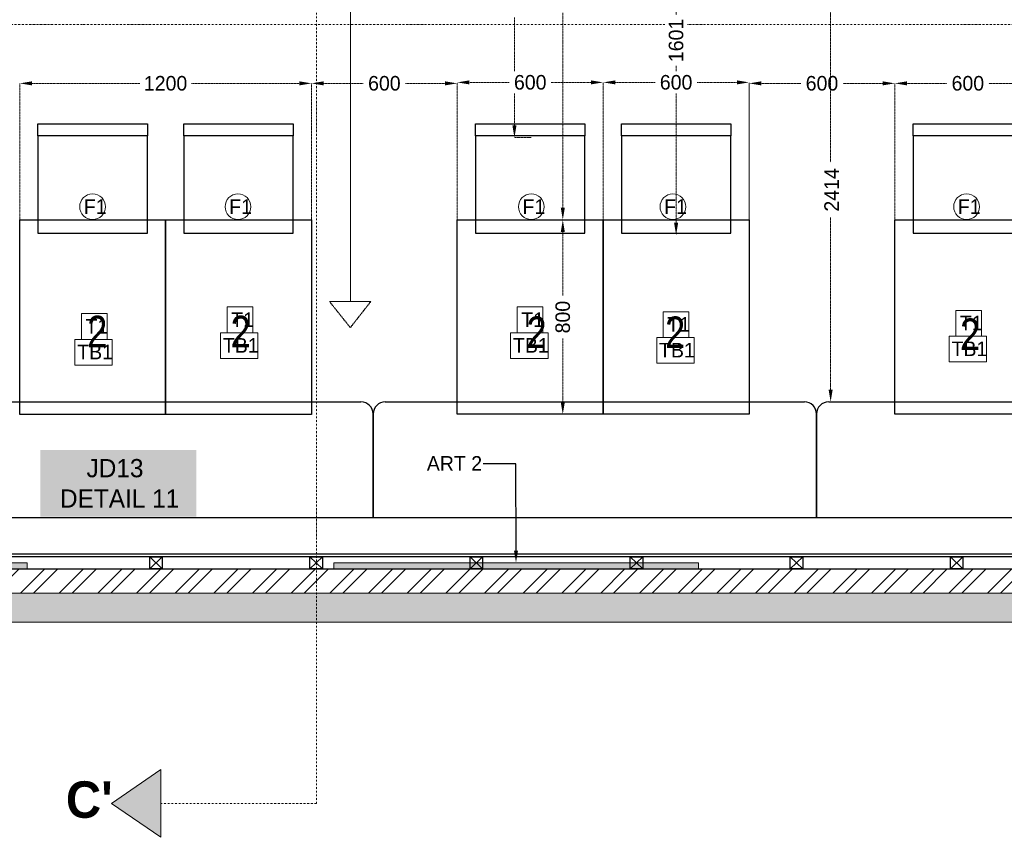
# Model space of a CAD drawing. Header units: millimetres. Extents: x 811 to 573824, y 137 to 100812.
# Tile 7 of 143: x 452225 to 456275, y 62539 to 65903. Entities that reach past the tile are written whole.
import ezdxf
from ezdxf import colors
from ezdxf.entities.mleader import LeaderData, LeaderLine
from ezdxf.math import Vec2, Vec3

# ---------------------------------------------------------------- set-up
doc = ezdxf.new("R2010")
doc.units = ezdxf.units.MM
doc.header["$LTSCALE"] = 3
doc.header["$MEASUREMENT"] = 0
doc.header["$PDMODE"] = 35
for name, pattern in [('DASHDOT2', [0.5, 0.25, -0.125, 0, -0.125]), ('DASHED2', [0.375, 0.25, -0.125]), ('HIDDENX2', [0.75, 0.5, -0.25]), ('PDASHED2', [9.525, 6.35, -3.175])]:
    doc.linetypes.add(name, pattern=pattern)
doc.layers.get('0').update_dxf_attribs({"lineweight": 0})
doc.layers.get('Defpoints').update_dxf_attribs({"lineweight": 0})
for name, color, linetype, lineweight in [('EXIST BRICKWORK', 7, 'Continuous', 0), ('FURNITURE CODES', 7, 'Continuous', 0), ('FURNITURE DIMENSIONS', 5, 'Continuous', 0), ('JOINERY DETAILS TEXT', 7, 'Continuous', 0), ('NEW BRICKWORK', 1, 'Continuous', 0), ('PATHWAY LINE', 8, 'HIDDENX2', 0), ('S Fur', 44, 'Continuous', 20), ('SEATING NO.', 250, 'Continuous', 0), ('SECTION LINES', 7, 'Continuous', 0), ('SHEET', 7, 'Continuous', 0)]:
    doc.layers.add(name, color=color, linetype=linetype, lineweight=lineweight)
doc.styles.add('ARA-30', font='stylu.ttf', dxfattribs={"height": 60})
doc.styles.add('ARC SCALE50', font='swissc.ttf', dxfattribs={"height": 100})
doc.dimstyles.new('ARA-30', dxfattribs={"dimtxt": 60, "dimasz": 50, "dimexe": 0, "dimexo": 0, "dimgap": 2, "dimtad": 0, "dimdec": 0, "dimdsep": 46, "dimtxsty": 'ARA-30', "dimcen": 30, "dimdle": 30, "dimclrd": 5, "dimclre": 5, "dimclrt": 5, "dimadec": 0, "dimazin": 3, "dimtfac": 1, "dimtdec": 0, "dimtix": 1, "dimtmove": 1, "dimatfit": 3, "dimfxl": 1, "dimtfill": 1, "dimtolj": 1, "dimlwd": 0, "dimlwe": 0, "dimarcsym": 0})

# ---------------------------------------------------------------- blocks, each defined once
blk = doc.blocks.new('*D46')
at = {"layer": 'Defpoints', "color": 0, "transparency": 16777216}
for p in [(454024.9, 65641), (453424.9, 65017.2, 0), (454024.9, 65017.3, 0)]:
    blk.add_point(p, dxfattribs=at)
at = {"layer": 'FURNITURE DIMENSIONS', "color": 5, "linetype": 'DASHED2', "lineweight": 0, "transparency": 16777216}
for p, q in [((453424.9, 65017.2), (453424.9, 65641)), ((453474.9, 65641), (453638.4, 65641)), ((453974.9, 65641), (453811.4, 65641)), ((454024.9, 65017.3), (454024.9, 65641))]:
    blk.add_line(p, q, dxfattribs=at)
at = {"layer": 'FURNITURE DIMENSIONS', "color": 5, "transparency": 16777216}
for points in [[(453474.9, 65649.3), (453474.9, 65632.7), (453424.9, 65641)], [(453974.9, 65649.3), (453974.9, 65632.7), (454024.9, 65641)]]:
    blk.add_solid(points, dxfattribs=at)
at = {"layer": 'FURNITURE DIMENSIONS', "color": 5, "transparency": 16777216, "insert": (453724.9, 65641), "char_height": 60, "attachment_point": 5, "style": 'ARA-30', "bg_fill": 3, "box_fill_scale": 1.25, "bg_fill_color": 256, "bg_fill_true_color": 13158600, "bg_fill_transparency": 0}
blk.add_mtext('\\A1;600', dxfattribs=at)
blk = doc.blocks.new('*D47')
at = {"layer": 'Defpoints', "color": 0, "transparency": 16777216}
for p in [(455824.9, 65641), (455224.9, 64799.2, 0), (455824.9, 64799.2, 0)]:
    blk.add_point(p, dxfattribs=at)
at = {"layer": 'FURNITURE DIMENSIONS', "color": 5, "linetype": 'DASHED2', "lineweight": 0, "transparency": 16777216}
for p, q in [((455224.9, 64799.2), (455224.9, 65641)), ((455274.9, 65641), (455438.4, 65641)), ((455774.9, 65641), (455611.4, 65641)), ((455824.9, 64799.2), (455824.9, 65641))]:
    blk.add_line(p, q, dxfattribs=at)
at = {"layer": 'FURNITURE DIMENSIONS', "color": 5, "transparency": 16777216}
for points in [[(455274.9, 65649.3), (455274.9, 65632.7), (455224.9, 65641)], [(455774.9, 65649.3), (455774.9, 65632.7), (455824.9, 65641)]]:
    blk.add_solid(points, dxfattribs=at)
at = {"layer": 'FURNITURE DIMENSIONS', "color": 5, "transparency": 16777216, "insert": (455524.9, 65641), "char_height": 60, "attachment_point": 5, "style": 'ARA-30', "bg_fill": 3, "box_fill_scale": 1.25, "bg_fill_color": 256, "bg_fill_true_color": 13158600, "bg_fill_transparency": 0}
blk.add_mtext('\\A1;600', dxfattribs=at)
blk = doc.blocks.new('*D82')
at = {"layer": 'Defpoints', "color": 0, "transparency": 16777216}
for p in [(454035, 66618.2, 0.1), (454260, 65417.8), (454328.2, 65417.8, 0.1)]:
    blk.add_point(p, dxfattribs=at)
at = {"layer": 'FURNITURE DIMENSIONS', "color": 5, "linetype": 'DASHED2', "lineweight": 0, "transparency": 16777216}
for p, q in [((454035, 66618.2), (454260, 66618.2)), ((454260, 66568.2), (454260, 66124.3)), ((454260, 65467.8), (454260, 65911.7)), ((454328.2, 65417.8), (454260, 65417.8))]:
    blk.add_line(p, q, dxfattribs=at)
at = {"layer": 'FURNITURE DIMENSIONS', "color": 5, "transparency": 16777216}
for points in [[(454251.7, 66568.2), (454268.3, 66568.2), (454260, 66618.2)], [(454251.7, 65467.8), (454268.3, 65467.8), (454260, 65417.8)]]:
    blk.add_solid(points, dxfattribs=at)
at = {"layer": 'FURNITURE DIMENSIONS', "color": 5, "transparency": 16777216, "insert": (454260, 66018), "char_height": 60, "attachment_point": 5, "rotation": 90, "style": 'ARA-30', "bg_fill": 3, "box_fill_scale": 1.25, "bg_fill_color": 256, "bg_fill_true_color": 13158600, "bg_fill_transparency": 0}
blk.add_mtext('\\A1;1200', dxfattribs=at)
blk = doc.blocks.new('*D83')
at = {"layer": 'Defpoints', "color": 0, "transparency": 16777216}
for p in [(454888, 66618.2, 0), (454924.9, 65017.3, 0), (454924.9, 65017.3)]:
    blk.add_point(p, dxfattribs=at)
at = {"layer": 'FURNITURE DIMENSIONS', "color": 5, "linetype": 'DASHED2', "lineweight": 0, "transparency": 16777216}
for p, q in [((454888, 66618.2), (454924.9, 66618.2)), ((454924.9, 66568.2), (454924.9, 65912)), ((454924.9, 65067.3), (454924.9, 65723.5)), ((454924.9, 65017.3), (454924.9, 65017.3))]:
    blk.add_line(p, q, dxfattribs=at)
at = {"layer": 'FURNITURE DIMENSIONS', "color": 5, "transparency": 16777216}
for points in [[(454916.6, 66568.2), (454933.3, 66568.2), (454924.9, 66618.2)], [(454916.6, 65067.3), (454933.3, 65067.3), (454924.9, 65017.3)]]:
    blk.add_solid(points, dxfattribs=at)
at = {"layer": 'FURNITURE DIMENSIONS', "color": 5, "transparency": 16777216, "insert": (454924.9, 65817.7), "char_height": 60, "attachment_point": 5, "rotation": 90, "style": 'ARA-30', "bg_fill": 3, "box_fill_scale": 1.25, "bg_fill_color": 256, "bg_fill_true_color": 13158600, "bg_fill_transparency": 0}
blk.add_mtext('\\A1;1601', dxfattribs=at)
blk = doc.blocks.new('FURNITURE CODES')
at = {"layer": 'SEATING NO.', "char_height": 130, "attachment_point": 1, "style": 'ARC SCALE50'}
for insert in [(452502.6, 64684.8, 0.1), (453092.3, 64684.8, 0.1), (454309.5, 64681.5, 0.1), (454879.6, 64681.5, 0.1), (456092.6, 64673.4, 0.1)]:
    blk.add_mtext_dynamic_manual_height_columns('2', width=2181.781, gutter_width=1, heights=[0], dxfattribs=dict(at, insert=insert))
blk = doc.blocks.new('*D92')
at = {"layer": 'Defpoints', "color": 0, "transparency": 16777216}
for p in [(454624.9, 65645), (454024.9, 65017.3, 0.1), (454624.9, 65017.3, 0.1)]:
    blk.add_point(p, dxfattribs=at)
at = {"layer": 'FURNITURE DIMENSIONS', "color": 5, "linetype": 'DASHED2', "lineweight": 0, "transparency": 16777216}
for p, q in [((454024.9, 65017.3), (454024.9, 65645)), ((454074.9, 65645), (454238.4, 65645)), ((454574.9, 65645), (454411.4, 65645)), ((454624.9, 65017.3), (454624.9, 65645))]:
    blk.add_line(p, q, dxfattribs=at)
at = {"layer": 'FURNITURE DIMENSIONS', "color": 5, "transparency": 16777216}
for points in [[(454074.9, 65653.3), (454074.9, 65636.7), (454024.9, 65645)], [(454574.9, 65653.3), (454574.9, 65636.7), (454624.9, 65645)]]:
    blk.add_solid(points, dxfattribs=at)
at = {"layer": 'FURNITURE DIMENSIONS', "color": 5, "transparency": 16777216, "insert": (454324.9, 65645), "char_height": 60, "attachment_point": 5, "style": 'ARA-30', "bg_fill": 3, "box_fill_scale": 1.25, "bg_fill_color": 256, "bg_fill_true_color": 13158600, "bg_fill_transparency": 0}
blk.add_mtext('\\A1;600', dxfattribs=at)
blk = doc.blocks.new('*D93')
at = {"layer": 'Defpoints', "color": 0, "transparency": 16777216}
for p in [(455224.9, 65645), (454624.9, 65017.3, 0.1), (455224.9, 65017.3, 0.1)]:
    blk.add_point(p, dxfattribs=at)
at = {"layer": 'FURNITURE DIMENSIONS', "color": 5, "linetype": 'DASHED2', "lineweight": 0, "transparency": 16777216}
for p, q in [((454624.9, 65017.3), (454624.9, 65645)), ((454674.9, 65645), (454838.4, 65645)), ((455174.9, 65645), (455011.4, 65645)), ((455224.9, 65017.3), (455224.9, 65645))]:
    blk.add_line(p, q, dxfattribs=at)
at = {"layer": 'FURNITURE DIMENSIONS', "color": 5, "transparency": 16777216}
for points in [[(454674.9, 65653.3), (454674.9, 65636.7), (454624.9, 65645)], [(455174.9, 65653.3), (455174.9, 65636.7), (455224.9, 65645)]]:
    blk.add_solid(points, dxfattribs=at)
at = {"layer": 'FURNITURE DIMENSIONS', "color": 5, "transparency": 16777216, "insert": (454924.9, 65645), "char_height": 60, "attachment_point": 5, "style": 'ARA-30', "bg_fill": 3, "box_fill_scale": 1.25, "bg_fill_color": 256, "bg_fill_true_color": 13158600, "bg_fill_transparency": 0}
blk.add_mtext('\\A1;600', dxfattribs=at)
blk = doc.blocks.new('*D99')
at = {"layer": 'Defpoints', "color": 0, "transparency": 16777216}
for p in [(454588, 66994.3, 0.3), (454458.8, 65079.2), (454624.9, 65079.2, 0.7)]:
    blk.add_point(p, dxfattribs=at)
at = {"layer": 'FURNITURE DIMENSIONS', "color": 5, "linetype": 'DASHED2', "lineweight": 0, "transparency": 16777216}
for p, q in [((454588, 66994.3), (454458.8, 66994.3)), ((454458.8, 66944.3), (454458.8, 66140.3)), ((454458.8, 65129.2), (454458.8, 65933.1)), ((454624.9, 65079.2), (454458.8, 65079.2))]:
    blk.add_line(p, q, dxfattribs=at)
at = {"layer": 'FURNITURE DIMENSIONS', "color": 5, "transparency": 16777216}
for points in [[(454450.5, 66944.3), (454467.2, 66944.3), (454458.8, 66994.3)], [(454450.5, 65129.2), (454467.2, 65129.2), (454458.8, 65079.2)]]:
    blk.add_solid(points, dxfattribs=at)
at = {"layer": 'FURNITURE DIMENSIONS', "color": 5, "transparency": 16777216, "insert": (454458.8, 66036.7), "char_height": 60, "attachment_point": 5, "rotation": 90, "style": 'ARA-30', "bg_fill": 3, "box_fill_scale": 1.25, "bg_fill_color": 256, "bg_fill_true_color": 13158600, "bg_fill_transparency": 0}
blk.add_mtext('\\A1;1915', dxfattribs=at)
blk = doc.blocks.new('*D100')
at = {"layer": 'Defpoints', "color": 0, "transparency": 16777216}
for p in [(454458.8, 65079.2, 0.7), (454458.8, 64279.2, 0.7), (454458.8, 64279.2)]:
    blk.add_point(p, dxfattribs=at)
at = {"layer": 'FURNITURE DIMENSIONS', "color": 5, "linetype": 'DASHED2', "lineweight": 0, "transparency": 16777216}
for p, q in [((454458.8, 65079.2), (454458.8, 65079.2)), ((454458.8, 65029.2), (454458.8, 64767.1)), ((454458.8, 64329.2), (454458.8, 64591.2)), ((454458.8, 64279.2), (454458.8, 64279.2))]:
    blk.add_line(p, q, dxfattribs=at)
at = {"layer": 'FURNITURE DIMENSIONS', "color": 5, "transparency": 16777216}
for points in [[(454450.5, 65029.2), (454467.2, 65029.2), (454458.8, 65079.2)], [(454450.5, 64329.2), (454467.2, 64329.2), (454458.8, 64279.2)]]:
    blk.add_solid(points, dxfattribs=at)
at = {"layer": 'FURNITURE DIMENSIONS', "color": 5, "transparency": 16777216, "insert": (454458.8, 64679.2), "char_height": 60, "attachment_point": 5, "rotation": 90, "style": 'ARA-30', "bg_fill": 3, "box_fill_scale": 1.25, "bg_fill_color": 256, "bg_fill_true_color": 13158600, "bg_fill_transparency": 0}
blk.add_mtext('\\A1;800', dxfattribs=at)
blk = doc.blocks.new('*D101')
at = {"layer": 'Defpoints', "color": 0, "transparency": 16777216}
for p in [(453424.9, 65641), (452224.9, 65017.2, 0.1), (453424.9, 65017.2, 0.1)]:
    blk.add_point(p, dxfattribs=at)
at = {"layer": 'FURNITURE DIMENSIONS', "color": 5, "linetype": 'DASHED2', "lineweight": 0, "transparency": 16777216}
for p, q in [((452224.9, 65017.2), (452224.9, 65641)), ((452274.9, 65641), (452718.6, 65641)), ((453374.9, 65641), (452931.2, 65641)), ((453424.9, 65017.2), (453424.9, 65641))]:
    blk.add_line(p, q, dxfattribs=at)
at = {"layer": 'FURNITURE DIMENSIONS', "color": 5, "transparency": 16777216}
for points in [[(452274.9, 65649.3), (452274.9, 65632.7), (452224.9, 65641)], [(453374.9, 65649.3), (453374.9, 65632.7), (453424.9, 65641)]]:
    blk.add_solid(points, dxfattribs=at)
at = {"layer": 'FURNITURE DIMENSIONS', "color": 5, "transparency": 16777216, "insert": (452824.9, 65641), "char_height": 60, "attachment_point": 5, "style": 'ARA-30', "bg_fill": 3, "box_fill_scale": 1.25, "bg_fill_color": 256, "bg_fill_true_color": 13158600, "bg_fill_transparency": 0}
blk.add_mtext('\\A1;1200', dxfattribs=at)
blk = doc.blocks.new('*D108')
at = {"layer": 'Defpoints', "color": 0, "transparency": 16777216}
for p in [(455600.5, 66744.3, 0.3), (455560.5, 64330.2), (455600.5, 64330.2, 0.7)]:
    blk.add_point(p, dxfattribs=at)
at = {"layer": 'FURNITURE DIMENSIONS', "color": 5, "linetype": 'DASHED2', "lineweight": 0, "transparency": 16777216}
for p, q in [((455600.5, 66744.3), (455560.5, 66744.3)), ((455560.5, 66694.3), (455560.5, 65316.5)), ((455560.5, 64380.2), (455560.5, 65088.5)), ((455600.5, 64330.2), (455560.5, 64330.2))]:
    blk.add_line(p, q, dxfattribs=at)
at = {"layer": 'FURNITURE DIMENSIONS', "color": 5, "transparency": 16777216}
for points in [[(455552.2, 66694.3), (455568.8, 66694.3), (455560.5, 66744.3)], [(455552.2, 64380.2), (455568.8, 64380.2), (455560.5, 64330.2)]]:
    blk.add_solid(points, dxfattribs=at)
at = {"layer": 'FURNITURE DIMENSIONS', "color": 5, "transparency": 16777216, "insert": (455564.5, 65202.5), "char_height": 60, "attachment_point": 5, "rotation": 90, "style": 'ARA-30', "bg_fill": 3, "box_fill_scale": 1.25, "bg_fill_color": 256, "bg_fill_true_color": 13158600, "bg_fill_transparency": 0}
blk.add_mtext('\\A1;2414', dxfattribs=at)
blk = doc.blocks.new('EXISTING BRICKWORK')
at = {"layer": 'EXIST BRICKWORK'}
h = blk.add_hatch(color=8, dxfattribs=at)
h.dxf.hatch_style = 1
h.paths.add_polyline_path([(458407.8, 63424.3), (458407.8, 63543.3), (449974.9, 63543.3), (449974.9, 80495.8), (449830.9, 80495.8), (449830.9, 63424.3)])
at = {"layer": 'EXIST BRICKWORK', "elevation": 0.1}
blk.add_lwpolyline([(458407.8, 63424.3), (458407.8, 63543.3), (449974.9, 63543.3), (449974.9, 80495.8), (449830.9, 80495.8), (449830.9, 63424.3), (458407.8, 63424.3)], dxfattribs=at)
blk = doc.blocks.new('SEATING')
at = {"layer": 'S Fur', "lineweight": 25}
for p, q in [((107675.2, 74955.9, 0.6), (108275.2, 74955.9, 0.6)), ((107675.2, 74155.9, 0.6), (107675.2, 74955.9, 0.6)), ((103776.7, 74206.7, 0.6), (105478.8, 74206.7, 0.6)), ((105578.8, 74206.8, 0.6), (107302.9, 74206.8, 0.6)), ((107402.9, 74206.9, 0.6), (109637.5, 74206.9, 0.6)), ((105528.8, 73731.6, 0.6), (105528.8, 74156.8, 0.6)), ((105528.8, 74156.7, 0.6), (105528.8, 73731.5, 0.6)), ((107352.9, 73731.7, 0.6), (107352.9, 74156.9, 0.6)), ((107352.9, 74156.8, 0.6), (107352.9, 73731.6, 0.6)), ((108275.2, 74155.9, 0.6), (107675.2, 74155.9, 0.6)), ((101999.2, 73731.5, 0.6), (109687.5, 73731.5, 0.6)), ((109687.5, 73569.9, 0.3), (101975.2, 73569.9, 0.3)), ((104610.1, 73569.9, 0.5), (104661.5, 73519.9, 0.5)), ((105268.8, 73569.9, 0.5), (105320.2, 73519.9, 0.5)), ((105927.5, 73569.9, 0.5), (105978.9, 73519.9, 0.5)), ((106586.2, 73569.9, 0.5), (106637.6, 73519.9, 0.5)), ((107244.9, 73569.9, 0.5), (107296.4, 73519.9, 0.5)), ((107903.7, 73569.9, 0.5), (107955.1, 73519.9, 0.5))]:
    blk.add_line(p, q, dxfattribs=at)
for points, elevation in [([(104150.2, 75301.5), (104150.2, 75351.5), (104600.2, 75351.5), (104600.2, 75301.5)], 0.6), ([(104750.2, 75301.5), (104750.2, 75351.5), (105200.2, 75351.5), (105200.2, 75301.5)], 0.6), ([(105950.2, 75301.6), (105950.2, 75351.6), (106400.2, 75351.6), (106400.2, 75301.6)], 0.6), ([(106550.2, 75301.6), (106550.2, 75351.6), (107000.2, 75351.6), (107000.2, 75301.6)], 0.6), ([(107750.2, 75301.7), (107750.2, 75351.7), (108200.2, 75351.7), (108200.2, 75301.7)], 0.6), ([(104600.2, 74901.5), (104600.2, 75301.5), (104150.2, 75301.5), (104150.2, 74901.5)], 0.6), ([(105200.2, 74901.5), (105200.2, 75301.5), (104750.2, 75301.5), (104750.2, 74901.5)], 0.6), ([(106400.2, 74901.6), (106400.2, 75301.6), (105950.2, 75301.6), (105950.2, 74901.6)], 0.6), ([(107000.2, 74901.6), (107000.2, 75301.6), (106550.2, 75301.6), (106550.2, 74901.6)], 0.6), ([(108200.2, 74901.7), (108200.2, 75301.7), (107750.2, 75301.7), (107750.2, 74901.7)], 0.6), ([(104075.2, 74955.7), (104675.2, 74955.7), (104675.2, 74155.7), (104075.2, 74155.7)], 0.6), ([(104675.2, 74955.7), (105275.2, 74955.7), (105275.2, 74155.7), (104675.2, 74155.7)], 0.6), ([(105875.2, 74955.8), (106475.2, 74955.8), (106475.2, 74155.8), (105875.2, 74155.8)], 0.6), ([(106475.2, 74955.8), (107075.2, 74955.8), (107075.2, 74155.8), (106475.2, 74155.8)], 0.6), ([(101975.2, 73581.7), (109697.7, 73581.7), (109697.7, 73569.7), (101975.2, 73569.7)], 0.5), ([(109697.7, 73569.9), (101975.2, 73569.9), (101975.2, 73519.9), (109697.7, 73519.9)], 0.5), ([(104610.1, 73569.9), (104661.5, 73569.9), (104661.5, 73519.9), (104610.1, 73519.9)], 0.5), ([(105268.8, 73569.9), (105320.2, 73569.9), (105320.2, 73519.9), (105268.8, 73519.9)], 0.5), ([(105927.5, 73569.9), (105978.9, 73569.9), (105978.9, 73519.9), (105927.5, 73519.9)], 0.5), ([(106586.2, 73569.9), (106637.6, 73569.9), (106637.6, 73519.9), (106586.2, 73519.9)], 0.5), ([(107244.9, 73569.9), (107296.4, 73569.9), (107296.4, 73519.9), (107244.9, 73519.9)], 0.5), ([(107903.7, 73569.9), (107955.1, 73569.9), (107955.1, 73519.9), (107903.7, 73519.9)], 0.5)]:
    blk.add_lwpolyline(points, close=True, dxfattribs=dict(at, elevation=elevation))
at = {"layer": 'S Fur', "lineweight": 25, "elevation": 0.5}
for points in [[(104661.5, 73569.9), (104610.1, 73519.9)], [(105320.2, 73569.9), (105268.8, 73519.9)], [(105978.9, 73569.9), (105927.5, 73519.9)], [(106637.6, 73569.9), (106586.2, 73519.9)], [(107296.4, 73569.9), (107244.9, 73519.9)], [(107955.1, 73569.9), (107903.7, 73519.9)]]:
    blk.add_lwpolyline(points, dxfattribs=at)
at = {"layer": 'S Fur', "lineweight": 25}
for centre, start, end in [((105478.8, 74156.7, 0.6), 0, 90), ((105578.8, 74156.8, 0.6), 90, 180), ((107302.9, 74156.8, 0.6), 0, 90), ((107402.9, 74156.9, 0.6), 90, 180)]:
    blk.add_arc(centre, 50, start, end, dxfattribs=at)
blk = doc.blocks.new('*D298')
at = {"layer": 'Defpoints', "color": 0, "transparency": 16777216}
for p in [(456424.9, 65641), (455824.9, 64799.2, 0), (456424.9, 64799.2, 0)]:
    blk.add_point(p, dxfattribs=at)
at = {"layer": 'FURNITURE DIMENSIONS', "color": 5, "linetype": 'DASHED2', "lineweight": 0, "transparency": 16777216}
for p, q in [((455824.9, 64799.2), (455824.9, 65641)), ((455874.9, 65641), (456038.4, 65641)), ((456374.9, 65641), (456211.4, 65641)), ((456424.9, 64799.2), (456424.9, 65641))]:
    blk.add_line(p, q, dxfattribs=at)
at = {"layer": 'FURNITURE DIMENSIONS', "color": 5, "transparency": 16777216}
for points in [[(455874.9, 65649.3), (455874.9, 65632.7), (455824.9, 65641)], [(456374.9, 65649.3), (456374.9, 65632.7), (456424.9, 65641)]]:
    blk.add_solid(points, dxfattribs=at)
at = {"layer": 'FURNITURE DIMENSIONS', "color": 5, "transparency": 16777216, "insert": (456124.9, 65641), "char_height": 60, "attachment_point": 5, "style": 'ARA-30', "bg_fill": 3, "box_fill_scale": 1.25, "bg_fill_color": 256, "bg_fill_true_color": 13158600, "bg_fill_transparency": 0}
blk.add_mtext('\\A1;600', dxfattribs=at)
blk = doc.blocks.new('FURNITURE ITEMS')
at = {"layer": 'FURNITURE CODES', "true_color": 0xf26722}
h = blk.add_hatch(color=30, dxfattribs=at)
h.dxf.hatch_style = 1
h.paths.add_polyline_path([(450755.4, 63668.3), (450755.4, 63643.3), (452255.4, 63643.3), (452255.4, 63668.3)])
h = blk.add_hatch(color=30, dxfattribs=at)
h.dxf.hatch_style = 1
h.paths.add_polyline_path([(453516.4, 63668.3), (453516.4, 63643.3), (455016.4, 63643.3), (455016.4, 63668.3)])
at = {"layer": 'FURNITURE CODES'}
for points in [[(453077.8, 64720.8), (453183.7, 64720.8), (453183.7, 64614.9), (453077.8, 64614.9)], [(454271.3, 64720.8), (454377.1, 64720.8), (454377.1, 64614.9), (454271.3, 64614.9)], [(452478.8, 64693.6), (452584.7, 64693.6), (452584.7, 64587.7), (452478.8, 64587.7)], [(454872, 64701.3), (454977.8, 64701.3), (454977.8, 64595.4), (454872, 64595.4)], [(456075, 64706.9), (456180.9, 64706.9), (456180.9, 64601.1), (456075, 64601.1)], [(453050.9, 64614.9), (453204.8, 64614.9), (453204.8, 64509.1), (453050.9, 64509.1)], [(454244.4, 64614.9), (454398.3, 64614.9), (454398.3, 64509.1), (454244.4, 64509.1)], [(456048.1, 64601.1), (456202, 64601.1), (456202, 64495.3), (456048.1, 64495.3)], [(452451.9, 64587.7), (452605.8, 64587.7), (452605.8, 64481.9), (452451.9, 64481.9)], [(454845, 64595.4), (454999, 64595.4), (454999, 64489.6), (454845, 64489.6)]]:
    blk.add_lwpolyline(points, close=True, dxfattribs=at)
at = {"layer": 'FURNITURE CODES', "elevation": 0.2}
for points in [[(450755.4, 63643.3), (450755.4, 63668.3), (452255.4, 63668.3), (452255.4, 63643.3), (450755.4, 63643.3)], [(453516.4, 63643.3), (453516.4, 63668.3), (455016.4, 63668.3), (455016.4, 63643.3), (453516.4, 63643.3)]]:
    blk.add_lwpolyline(points, dxfattribs=at)
at = {"layer": 'FURNITURE CODES'}
for centre in [(452524.7, 65133.4), (453122.6, 65133.4), (454329.2, 65133.4), (454911.6, 65133.4), (456119.7, 65133.4)]:
    blk.add_circle(centre, 52.9, dxfattribs=at)
at = {"layer": 'FURNITURE CODES', "char_height": 60, "width": 191.371, "attachment_point": 1, "style": 'ARA-30'}
for s, insert in [('F1', (452488.8, 65164.1)), ('F1', (453086.7, 65164.1)), ('F1', (454293.3, 65164.1)), ('F1', (454875.7, 65164.1)), ('F1', (456083.8, 65164.1)), ('T1', (453094.9, 64698.5)), ('T1', (454288.3, 64698.5)), ('T1', (454889, 64679)), ('T1', (456092, 64684.7)), ('T1', (452495.8, 64671.3)), ('TB1', (452461.5, 64565.5)), ('TB1', (453060.5, 64592.7)), ('TB1', (454254, 64592.7)), ('TB1', (454854.6, 64573.2)), ('TB1', (456057.7, 64578.8))]:
    blk.add_mtext(s, dxfattribs=dict(at, insert=insert))
at = {"layer": 'FURNITURE CODES'}
ml = blk.add_multileader_mtext('Standard', dxfattribs=at)
ml.set_content('ART 2', color=256, style='ARA-30')
ml.set_leader_properties()
ml.build(insert=Vec2(0, 0))
ml.multileader.update_dxf_attribs({"has_text_frame": 1, "dogleg_length": 0.36, "arrow_head_size": 50, "scale": 50})
ctx = ml.context
ctx.base_point, ctx.scale, ctx.char_height, ctx.arrow_head_size, ctx.landing_gap_size, ctx.plane_origin = Vec3(453889, 64075.9, 0.2), 50, 60, 50, 4.5, Vec3(452468.8, 64186.5, 0.2)
ctx.text_align_type = 2
notes = []
notes.append((ctx, [(0, (1, 1, 0), (454266.3, 64075.9, 0.2), (-1, 0), 134.9, [(0, [(454266.4, 63668.3, 0.2)], 0, [])])]))
ctx.mtext.insert, ctx.mtext.alignment, ctx.mtext.flow_direction = Vec3(454126.9, 64107.2, 0.2), 3, 5
for ctx, leaders in notes:
    for number, flags, end, landing, length, lines in leaders:
        leader = LeaderData()
        leader.index, (leader.has_last_leader_line, leader.has_dogleg_vector, leader.attachment_direction) = number, flags
        leader.last_leader_point, leader.dogleg_vector, leader.dogleg_length = Vec3(end), Vec3(landing), length
        for number, points, colour, breaks in lines:
            line = LeaderLine()
            line.index, line.vertices, line.color, line.breaks = number, Vec3.list(points), colors.encode_raw_color(colour), breaks
            leader.lines.append(line)
        ctx.leaders.append(leader)

msp = doc.modelspace()

# ---------------------------------------------------------------- hatches: boundary and pattern name
at = {"layer": 'SECTION LINES'}
h = msp.add_hatch(color=1, dxfattribs=at)
h.dxf.hatch_style = 1
h.paths.add_polyline_path([(452805.6, 62818.2), (452805.6, 62538.6), (452602.7, 62678.4)])

# ---------------------------------------------------------------- linework, layer by layer
at = {"layer": 'NEW BRICKWORK'}
msp.add_line((458407.8, 63643.3, 0.1), (450124.9, 63643.3, 0.1), dxfattribs=at)
at = {"layer": 'PATHWAY LINE', "color": 1, "linetype": 'PDASHED2', "ltscale": 0.1, "elevation": 0.1}
msp.add_lwpolyline([(453585, 64743.3), (453669.1, 64743.3), (453585, 64635.9), (453499.1, 64743.3), (453585, 64743.3)], dxfattribs=at)
at = {"layer": 'SECTION LINES', "color": 1, "elevation": 0.1}
msp.add_lwpolyline([(452805.6, 62818.2), (452805.6, 62538.6), (452602.7, 62678.4), (452805.6, 62818.2)], dxfattribs=at)

# ---------------------------------------------------------------- block references
at = {"layer": 'EXIST BRICKWORK'}
msp.add_blockref('EXISTING BRICKWORK', (0, 0), dxfattribs=at)

# ---------------------------------------------------------------- texts
at = {"layer": 'JOINERY DETAILS TEXT', "insert": (452347.5, 64095.2, 2.2), "char_height": 75, "width": 566.027, "attachment_point": 1, "style": 'ARA-30', "bg_fill": 1, "box_fill_scale": 1.5, "bg_fill_color": 254, "bg_fill_transparency": 0}
msp.add_mtext('\\A1;\\pi152.39505;JD13\\P\\pi43.18934;DETAIL 11', dxfattribs=at)
at = {"layer": 'SECTION LINES', "insert": (452415.1, 62768.9), "char_height": 150, "width": 2044.924, "attachment_point": 1, "style": 'ARA-30'}
msp.add_mtext("{\\fStylus BT|b1|i0|c0|p34;C'}", dxfattribs=at)
at = {"layer": 'SHEET', "insert": (437679.5, 63780.9), "char_height": 90, "width": 673.427, "attachment_point": 1, "style": 'ARA-30'}
msp.add_mtext('\\A1;\\pi254.09258;SA \\P\\pi0;PROCURED', dxfattribs=at)

# ---------------------------------------------------------------- next in the draw order: dimensions: what is measured, and where the dimension line sits
at = {"layer": 'FURNITURE DIMENSIONS'}
for base, p1, p2, picture, middle in [((454024.9, 65641, 0.3), (453424.9, 65017.2, 0.3), (454024.9, 65017.3, 0.3), '*D46', (453724.9, 65641, 0.3)), ((455824.9, 65641, 0.3), (455224.9, 64799.2, 0.3), (455824.9, 64799.2, 0.3), '*D47', (455524.9, 65641, 0.3))]:
    dim = msp.add_linear_dim(base=base, p1=p1, p2=p2, dimstyle='ARA-30', dxfattribs=at)
    dim.commit()
    dim.dimension.update_dxf_attribs({"geometry": picture, "text_midpoint": middle})

# ---------------------------------------------------------------- next in the draw order: hatches: boundary and pattern name
at = {"layer": 'NEW BRICKWORK'}
h = msp.add_hatch(dxfattribs=at)
h.set_pattern_fill('ANSI32', color=256, scale=300)
h.set_pattern_definition([(45, (6227957.61, 2343389.85), (-79.5495129, 79.5495129), []), (45, (6228010.64, 2343389.85), (-79.5495129, 79.5495129), [])])
h.paths.add_polyline_path([(454988.8, 74895.5), (455774.8, 74895.5), (455774.8, 75695.5), (455924.8, 75695.5), (455924.8, 74895.5), (460965.6, 74895.5), (460965.6, 76695.5), (460355.6, 76695.5), (460355.6, 76845.5), (460965.6, 76845.5), (460965.6, 80395.8), (459665.6, 80395.8), (459665.6, 77895.5), (458665.6, 77895.5), (458665.6, 76845.5), (459455.6, 76845.5), (459455.6, 76695.5), (458515.6, 76695.5), (458515.6, 76895.5), (458265.6, 76895.5), (458265.6, 77045.5), (458515.6, 77045.5), (458515.6, 77895.5), (456615.6, 77895.5), (456615.6, 77045.5), (456865.6, 77045.5), (456865.6, 76895.5), (456465.6, 76895.5), (456465.6, 77895.5), (454874.8, 77895.5), (454874.8, 78045.5), (459515.6, 78045.5), (459515.6, 80395.8), (450124.9, 80395.8), (450124.9, 76795.5), (450924.9, 76795.5), (450924.9, 76645.5), (450124.9, 76645.5), (450124.9, 70885.2), (451024.9, 70885.2), (451024.9, 70735.2), (450124.9, 70735.2), (450124.9, 63643.3), (458407.8, 63643.3), (458407.8, 63543.3), (449974.9, 63543.3), (449974.9, 80495.8), (461065.6, 80495.8), (461065.6, 70992.7), (460965.6, 70892.7), (460965.6, 74695.5), (454988.8, 74695.5)])

# ---------------------------------------------------------------- next in the draw order: linework, layer by layer
at = {"layer": 'NEW BRICKWORK', "elevation": 0.1}
msp.add_lwpolyline([(451024.9, 70885.2), (451024.9, 70735.2), (450124.9, 70735.2), (450124.9, 63643.3), (458407.8, 63643.3), (458407.8, 63543.3), (449974.9, 63543.3), (449974.9, 80495.8)], dxfattribs=at)
at = {"layer": 'PATHWAY LINE', "color": 1, "linetype": 'PDASHED2', "ltscale": 0.1}
msp.add_line((453585, 66294.3, 0.1), (453585, 64743.3, 0.1), dxfattribs=at)
at = {"layer": 'SECTION LINES', "color": 1, "linetype": 'DASHDOT2', "ltscale": 10}
for points, elevation in [([(452805.6, 81260), (453445.3, 81260), (453445.3, 70778.3), (453445.3, 70778.3), (453445.3, 62678.4), (452800, 62678.4)], 0.1), ([(449093.2, 65243.3), (449093.2, 65883), (452486.1, 65883), (452486.1, 65883), (460069.3, 65883), (460069.3, 65237.7)], 0)]:
    msp.add_lwpolyline(points, dxfattribs=dict(at, elevation=elevation))

# ---------------------------------------------------------------- next in the draw order: dimensions: what is measured, and where the dimension line sits
at = {"layer": 'FURNITURE DIMENSIONS'}
for base, p1, p2, picture, middle in [((454260, 65417.8, 0.2), (454035, 66618.2, 0.3), (454328.2, 65417.8, 0.3), '*D82', (454260, 66018, 0.2)), ((454924.9, 65017.3, 0.2), (454888, 66618.2, 0.2), (454924.9, 65017.3, 0.2), '*D83', (454924.9, 65817.7, 0.2))]:
    dim = msp.add_linear_dim(base=base, p1=p1, p2=p2, angle=90, dimstyle='ARA-30', dxfattribs=at)
    dim.commit()
    dim.dimension.update_dxf_attribs({"geometry": picture, "text_midpoint": middle})

# ---------------------------------------------------------------- next in the draw order: block references
msp.add_blockref('FURNITURE CODES', (0, 0))
at = {"layer": 'SHEET', "lineweight": -3}
msp.add_blockref('FURNITURE ITEMS', (0, 0), dxfattribs=at)

# ---------------------------------------------------------------- next in the draw order: dimensions: what is measured, and where the dimension line sits
at = {"layer": 'FURNITURE DIMENSIONS'}
dim = msp.add_linear_dim(base=(455560.5, 64330.2), p1=(455600.5, 66744.3, 0.3), p2=(455600.5, 64330.2, 0.7), angle=90, dimstyle='ARA-30', dxfattribs=at)
dim.commit()
dim.dimension.update_dxf_attribs({"geometry": '*D108', "text_midpoint": (455564.5, 65202.5), "dimtype": 160})
for base, p1, p2, picture, middle in [((453424.9, 65641), (452224.9, 65017.2, 0.1), (453424.9, 65017.2, 0.1), '*D101', (452824.9, 65641)), ((454624.9, 65645), (454024.9, 65017.3, 0.1), (454624.9, 65017.3, 0.1), '*D92', (454324.9, 65645))]:
    dim = msp.add_linear_dim(base=base, p1=p1, p2=p2, dimstyle='ARA-30', dxfattribs=at)
    dim.commit()
    dim.dimension.update_dxf_attribs({"geometry": picture, "text_midpoint": middle})

# ---------------------------------------------------------------- next in the draw order: dimensions: what is measured, and where the dimension line sits
dim = msp.add_linear_dim(base=(455224.9, 65645), p1=(454624.9, 65017.3, 0.1), p2=(455224.9, 65017.3, 0.1), dimstyle='ARA-30', dxfattribs=at)
dim.commit()
dim.dimension.update_dxf_attribs({"geometry": '*D93', "text_midpoint": (454924.9, 65645)})

# ---------------------------------------------------------------- next in the draw order: dimensions: what is measured, and where the dimension line sits
dim = msp.add_linear_dim(base=(454458.8, 65079.2), p1=(454588, 66994.3, 0.3), p2=(454624.9, 65079.2, 0.7), angle=90, dimstyle='ARA-30', dxfattribs=at)
dim.commit()
dim.dimension.update_dxf_attribs({"geometry": '*D99', "text_midpoint": (454458.8, 66036.7)})

# ---------------------------------------------------------------- next in the draw order: texts
at = {"layer": 'JOINERY DETAILS TEXT', "insert": (450419.2, 66340.6, 0.8), "char_height": 75, "width": 464.694, "attachment_point": 1, "style": 'ARA-30', "bg_fill": 1, "box_fill_scale": 1.5, "bg_fill_color": 254, "bg_fill_transparency": 0}
msp.add_mtext('\\A1;\\pi83.74731;JD 05\\P\\pi18.10858;DETAIL 5', dxfattribs=at)

# ---------------------------------------------------------------- next in the draw order: dimensions: what is measured, and where the dimension line sits
at = {"layer": 'FURNITURE DIMENSIONS'}
dim = msp.add_linear_dim(base=(454458.8, 64279.2), p1=(454458.8, 65079.2, 0.7), p2=(454458.8, 64279.2, 0.7), angle=90, dimstyle='ARA-30', dxfattribs=at)
dim.commit()
dim.dimension.update_dxf_attribs({"geometry": '*D100', "text_midpoint": (454458.8, 64679.2)})

# ---------------------------------------------------------------- next in the draw order: block references
at = {"layer": 'S Fur'}
msp.add_blockref('SEATING', (348149.8, -9876.6, 0.1), dxfattribs=at)

# ---------------------------------------------------------------- next in the draw order: dimensions: what is measured, and where the dimension line sits
at = {"layer": 'FURNITURE DIMENSIONS'}
dim = msp.add_linear_dim(base=(456424.9, 65641, 0.3), p1=(455824.9, 64799.2, 0.3), p2=(456424.9, 64799.2, 0.3), dimstyle='ARA-30', dxfattribs=at)
dim.commit()
dim.dimension.update_dxf_attribs({"geometry": '*D298', "text_midpoint": (456124.9, 65641, 0.3)})

doc.saveas('drawing.dxf')
